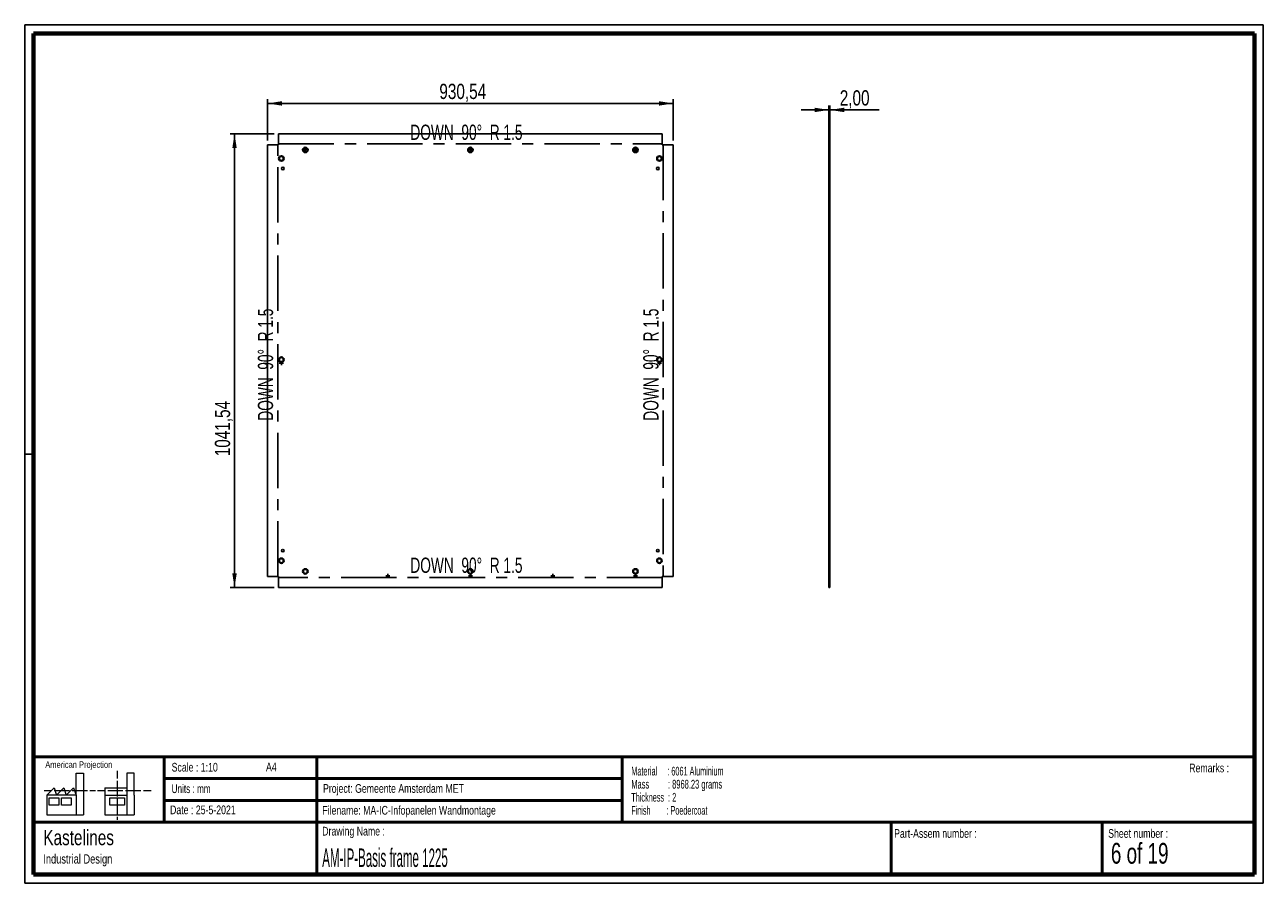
# Paper-space layout 'Sheet7' of a CAD drawing. Header units: millimetres. Extents: x 7 to 291, y 7 to 204.
import ezdxf

# ---------------------------------------------------------------- set-up
doc = ezdxf.new("R2010")
doc.units = ezdxf.units.MM
doc.linetypes.add('CENTERX2', pattern=[20.32, 12.7, -2.54, 2.54, -2.54])
for name, color, linetype in [('BORDERS', 7, 'Continuous'), ('DRAWING', 7, 'Continuous'), ('TEXT_SHEET_FORMAT', 7, 'Continuous')]:
    doc.layers.add(name, color=color, linetype=linetype)
doc.styles.add('SLDTEXTSTYLE0', font='TXT', dxfattribs={"width": 0.7})
doc.styles.add('SLDTEXTSTYLE1', font='TXT', dxfattribs={"width": 0.75})
doc.styles.add('SLDTEXTSTYLE10', font='TXT', dxfattribs={"width": 0.56375})
doc.styles.add('SLDTEXTSTYLE11', font='TXT', dxfattribs={"width": 0.568654})
doc.styles.add('SLDTEXTSTYLE12', font='TXT', dxfattribs={"width": 0.671875})
doc.styles.add('SLDTEXTSTYLE2', font='TXT', dxfattribs={"width": 0.678571})
doc.styles.add('SLDTEXTSTYLE5', font='TXT', dxfattribs={"width": 0.605})
doc.styles.add('SLDTEXTSTYLE7', font='TXT', dxfattribs={"width": 0.467045})
doc.dimstyles.new('SLDDIMSTYLE2', dxfattribs={"dimtxt": 3.5, "dimasz": 3.302, "dimexe": 0, "dimexo": 0.0625, "dimgap": 0.875, "dimtad": 1, "dimlfac": 10, "dimrnd": 1e-09, "dimzin": 12, "dimdsep": 46, "dimtxsty": 'SLDTEXTSTYLE1', "dimsah": 1, "dimcen": 0.09, "dimadec": 0, "dimazin": 3, "dimtfac": 1, "dimtofl": 0, "dimtmove": 0, "dimatfit": 3, "dimfxl": 1, "dimfrac": 2, "dimtolj": 1, "dimtzin": 12, "dimarcsym": 0})
doc.dimstyles.new('SLDDIMSTYLE3', dxfattribs={"dimtxt": 3.5, "dimasz": 3.302, "dimexe": 0, "dimexo": 0.0625, "dimgap": 0.875, "dimtad": 1, "dimlfac": 10, "dimrnd": 1e-09, "dimzin": 12, "dimdsep": 46, "dimtxsty": 'SLDTEXTSTYLE1', "dimsah": 1, "dimcen": 0.09, "dimadec": 0, "dimazin": 3, "dimtfac": 1, "dimtmove": 0, "dimatfit": 0, "dimfxl": 1, "dimfrac": 2, "dimtolj": 1, "dimtzin": 12, "dimarcsym": 0})

# ---------------------------------------------------------------- blocks, each defined once
blk = doc.blocks.new('SW_NOTE_0_39')
at = {"layer": 'TEXT_SHEET_FORMAT', "color": 0, "char_height": 2, "attachment_point": 1}
for s, insert, style in [('Material     : 6061 Aluminium', (0, 2.58), 'SLDTEXTSTYLE5'), ('Mass         : 8968.23 grams', (0, -0.42), 'SLDTEXTSTYLE10'), ('Thickness  : 2', (0, -3.42), 'SLDTEXTSTYLE5'), ('Finish        : Poedercoat', (0, -6.42), 'SLDTEXTSTYLE11')]:
    blk.add_mtext(s, dxfattribs=dict(at, insert=insert, style=style))
blk = doc.blocks.new('SW_NOTE_0_40')
at = {"layer": 'DRAWING', "color": 0, "attachment_point": 1, "style": 'SLDTEXTSTYLE1'}
for s, insert, char_height in [('Kastelines', (0, 4.51), 3.5), ('Industrial Design', (0, -1.09), 2.1167)]:
    blk.add_mtext(s, dxfattribs=dict(at, insert=insert, char_height=char_height))
blk = doc.blocks.new('_D_24')
at = {"layer": 'DRAWING', "color": 7}
for p, q in [((62.23, 177.25), (62.23, 186.73)), ((62.23, 185.73), (155.28, 185.73)), ((155.28, 177.25), (155.28, 186.73))]:
    blk.add_line(p, q, dxfattribs=at)
for points in [[(62.23, 185.73), (65.53, 185.22), (65.53, 186.24)], [(155.28, 185.73), (151.98, 186.24), (151.98, 185.22)]]:
    blk.add_solid(points, dxfattribs=at)
at = {"layer": 'DRAWING', "color": 7, "insert": (101.64, 190.24), "char_height": 3.5, "attachment_point": 1, "style": 'SLDTEXTSTYLE1'}
blk.add_mtext('930,54', dxfattribs=at)
blk = doc.blocks.new('_D_25')
at = {"layer": 'DRAWING', "color": 7}
for p, q in [((63.76, 178.77), (53.67, 178.77)), ((54.67, 178.77), (54.67, 74.62)), ((63.76, 74.62), (53.67, 74.62))]:
    blk.add_line(p, q, dxfattribs=at)
for points in [[(54.67, 178.77), (54.16, 175.47), (55.18, 175.47)], [(54.67, 74.62), (55.18, 77.92), (54.16, 77.92)]]:
    blk.add_solid(points, dxfattribs=at)
at = {"layer": 'DRAWING', "color": 7, "insert": (50.16, 104.77), "char_height": 3.5, "attachment_point": 1, "rotation": 90, "style": 'SLDTEXTSTYLE1'}
blk.add_mtext('1041,54', dxfattribs=at)
blk = doc.blocks.new('SW_CENTERMARKSYMBOL_0')
at = {"layer": 'DRAWING', "color": 0}
for p, q in [((-0.25, 0), (-0.465, 0)), ((0, 0), (-0.25, 0)), ((0, 0.25), (0, 0.465)), ((0, 0), (0, 0.25)), ((0, 0), (0, -0.25)), ((0, 0), (0.25, 0)), ((0.25, 0), (0.465, 0)), ((0, -0.25), (0, -0.465))]:
    blk.add_line(p, q, dxfattribs=at)
blk = doc.blocks.new('SW_CENTERMARKSYMBOL_1')
at = {"layer": 'DRAWING', "color": 0}
for p, q in [((-0.25, 0), (-0.465, 0)), ((0, 0), (-0.25, 0)), ((0, 0.25), (0, 0.465)), ((0, 0), (0, 0.25)), ((0, 0), (0, -0.25)), ((0, 0), (0.25, 0)), ((0.25, 0), (0.465, 0)), ((0, -0.25), (0, -0.465))]:
    blk.add_line(p, q, dxfattribs=at)
blk = doc.blocks.new('SW_CENTERMARKSYMBOL_2')
at = {"layer": 'DRAWING', "color": 0}
for p, q in [((-0.25, 0), (-0.465, 0)), ((0, 0), (-0.25, 0)), ((0, 0.25), (0, 0.465)), ((0, 0), (0, 0.25)), ((0, 0), (0, -0.25)), ((0, 0), (0.25, 0)), ((0.25, 0), (0.465, 0)), ((0, -0.25), (0, -0.465))]:
    blk.add_line(p, q, dxfattribs=at)
blk = doc.blocks.new('SW_CENTERMARKSYMBOL_3')
at = {"layer": 'DRAWING', "color": 0}
for p, q in [((-0.25, 0), (-0.465, 0)), ((0, 0), (-0.25, 0)), ((0, 0.25), (0, 0.465)), ((0, 0), (0, 0.25)), ((0, 0), (0, -0.25)), ((0, 0), (0.25, 0)), ((0.25, 0), (0.465, 0)), ((0, -0.25), (0, -0.465))]:
    blk.add_line(p, q, dxfattribs=at)
blk = doc.blocks.new('SW_CENTERMARKSYMBOL_4')
at = {"layer": 'DRAWING', "color": 0}
for p, q in [((-0.25, 0), (-0.465, 0)), ((0, 0), (-0.25, 0)), ((0, 0.25), (0, 0.465)), ((0, 0), (0, 0.25)), ((0, 0), (0, -0.25)), ((0, 0), (0.25, 0)), ((0.25, 0), (0.465, 0)), ((0, -0.25), (0, -0.465))]:
    blk.add_line(p, q, dxfattribs=at)
blk = doc.blocks.new('SW_CENTERMARKSYMBOL_5')
at = {"layer": 'DRAWING', "color": 0}
for p, q in [((-0.25, 0), (-0.465, 0)), ((0, 0), (-0.25, 0)), ((0, 0.25), (0, 0.465)), ((0, 0), (0, 0.25)), ((0, 0), (0, -0.25)), ((0, 0), (0.25, 0)), ((0.25, 0), (0.465, 0)), ((0, -0.25), (0, -0.465))]:
    blk.add_line(p, q, dxfattribs=at)
blk = doc.blocks.new('SW_CENTERMARKSYMBOL_6')
at = {"layer": 'DRAWING', "color": 0}
for p, q in [((-0.25, 0), (-0.465, 0)), ((0, 0), (-0.25, 0)), ((0, 0.25), (0, 0.465)), ((0, 0), (0, 0.25)), ((0, 0), (0, -0.25)), ((0, 0), (0.25, 0)), ((0.25, 0), (0.465, 0)), ((0, -0.25), (0, -0.465))]:
    blk.add_line(p, q, dxfattribs=at)
blk = doc.blocks.new('SW_CENTERMARKSYMBOL_7')
at = {"layer": 'DRAWING', "color": 0}
for p, q in [((-0.25, 0), (-0.465, 0)), ((0, 0), (-0.25, 0)), ((0, 0.25), (0, 0.465)), ((0, 0), (0, 0.25)), ((0, 0), (0, -0.25)), ((0, 0), (0.25, 0)), ((0.25, 0), (0.465, 0)), ((0, -0.25), (0, -0.465))]:
    blk.add_line(p, q, dxfattribs=at)
blk = doc.blocks.new('SW_CENTERMARKSYMBOL_8')
at = {"layer": 'DRAWING', "color": 0}
for p, q in [((-0.25, 0), (-0.465, 0)), ((0, 0), (-0.25, 0)), ((0, 0.25), (0, 0.465)), ((0, 0), (0, 0.25)), ((0, 0), (0, -0.25)), ((0, 0), (0.25, 0)), ((0.25, 0), (0.465, 0)), ((0, -0.25), (0, -0.465))]:
    blk.add_line(p, q, dxfattribs=at)
blk = doc.blocks.new('_D_26')
at = {"layer": 'DRAWING', "color": 7}
for p, q in [((190.98, 177.25), (190.98, 185.24)), ((191.18, 177.25), (191.18, 185.24)), ((190.98, 184.24), (184.63, 184.24)), ((191.18, 184.24), (190.98, 184.24)), ((191.18, 184.24), (202.51, 184.24))]:
    blk.add_line(p, q, dxfattribs=at)
for points in [[(190.98, 184.24), (187.68, 184.75), (187.68, 183.73)], [(191.18, 184.24), (194.48, 183.73), (194.48, 184.75)]]:
    blk.add_solid(points, dxfattribs=at)
at = {"layer": 'DRAWING', "color": 7, "insert": (193.46, 188.75), "char_height": 3.5, "attachment_point": 1, "style": 'SLDTEXTSTYLE1'}
blk.add_mtext('2,00', dxfattribs=at)

psp = doc.layouts.new('Sheet7')

# ---------------------------------------------------------------- linework, layer by layer
at = {"color": 7, "linetype": 'Continuous', "lineweight": 25}
for p, q in [((62.2296, 176.2464), (62.2296, 77.1464)), ((64.7566, 176.2464), (62.2296, 176.2464)), ((64.7566, 178.7734), (64.7566, 176.2464)), ((64.7566, 178.7734), (152.7566, 178.7734)), ((152.7566, 176.2464), (152.7566, 178.7734)), ((155.2836, 176.2464), (152.7566, 176.2464)), ((155.2836, 176.2464), (155.2836, 77.1464)), ((190.9816, 178.7734), (191.1816, 178.7734)), ((190.9816, 176.2464), (190.9816, 178.7734)), ((191.1816, 176.2464), (190.9816, 176.2464)), ((190.9816, 176.2464), (190.9816, 77.1464)), ((191.1816, 176.2464), (191.1816, 178.7734)), ((191.1816, 176.2464), (191.1816, 77.1464)), ((62.2296, 77.1464), (64.7566, 77.1464)), ((64.7566, 77.1464), (64.7566, 74.6194)), ((152.7566, 77.1464), (155.2836, 77.1464)), ((152.7566, 74.6194), (152.7566, 77.1464)), ((191.1816, 77.1464), (190.9816, 77.1464)), ((190.9816, 74.6194), (190.9816, 77.1464)), ((191.1816, 74.6194), (191.1816, 77.1464)), ((64.7566, 74.6194), (152.7566, 74.6194)), ((190.9816, 74.6194), (191.1816, 74.6194))]:
    psp.add_line(p, q, dxfattribs=at)
at = {"color": 7, "linetype": 'CENTERX2'}
for p, q in [((64.5681, 77.1464), (64.5681, 176.2464)), ((64.7566, 176.4349), (152.7566, 176.4349)), ((152.9451, 176.2464), (152.9451, 77.1464)), ((152.7566, 76.9579), (64.7566, 76.9579))]:
    psp.add_line(p, q, dxfattribs=at)
at = {"color": 7, "linetype": 'Continuous', "lineweight": 25}
for centre, radius in [((65.4066, 173.0964), 0.615), ((65.4066, 173.0964), 0.455), ((70.9066, 175.0464), 0.615), ((70.9066, 175.0464), 0.455), ((108.7566, 175.0464), 0.615), ((108.7566, 175.0464), 0.455), ((146.6066, 175.0464), 0.615), ((146.6066, 175.0464), 0.455), ((152.1066, 173.0964), 0.615), ((152.1066, 173.0964), 0.455), ((65.7566, 170.7964), 0.3), ((151.7566, 170.7964), 0.3), ((65.4066, 126.9464), 0.615), ((65.4066, 126.9464), 0.455), ((152.1066, 126.9464), 0.615), ((152.1066, 126.9464), 0.455), ((65.7566, 83.0964), 0.3), ((151.7566, 83.0964), 0.3), ((65.4066, 80.7964), 0.615), ((65.4066, 80.7964), 0.455), ((152.1066, 80.7964), 0.615), ((152.1066, 80.7964), 0.455), ((70.9066, 78.3464), 0.615), ((70.9066, 78.3464), 0.455), ((108.7566, 78.3464), 0.615), ((108.7566, 78.3464), 0.455), ((146.6066, 78.3464), 0.615), ((146.6066, 78.3464), 0.455)]:
    psp.add_circle(centre, radius, dxfattribs=at)
at = {"layer": 'BORDERS', "lineweight": 70}
for p, q in [((8.5696, 8.7839), (8.5696, 201.7839)), ((8.5696, 201.7839), (288.5696, 201.7839)), ((288.5696, 201.7839), (288.5696, 8.7839)), ((288.5696, 8.7839), (8.5696, 8.7839))]:
    psp.add_line(p, q, dxfattribs=at)
at = {"layer": 'BORDERS', "lineweight": 50}
for p, q in [((8.5696, 35.7839), (288.5696, 35.7839)), ((38.5696, 35.7839), (38.5696, 20.7839)), ((73.5696, 35.7839), (73.5696, 8.7839)), ((143.5696, 35.7839), (143.5696, 20.7839)), ((38.5696, 30.7839), (143.5696, 30.7839)), ((38.5696, 25.7839), (143.5696, 25.7839)), ((8.5696, 20.7839), (288.5696, 20.7839)), ((205.2225, 8.7839), (205.2225, 20.7839)), ((253.6509, 8.7839), (253.6509, 20.7839))]:
    psp.add_line(p, q, dxfattribs=at)
at = {"layer": 'TEXT_SHEET_FORMAT'}
for p, q in [((6.5696, 203.7839), (290.5696, 203.7839)), ((6.5696, 203.7839), (6.5696, 6.7839)), ((290.5696, 203.7839), (290.5696, 6.7839)), ((6.5696, 105.2839), (8.6215, 105.2839)), ((6.5696, 6.7839), (290.5696, 6.7839))]:
    psp.add_line(p, q, dxfattribs=at)
at = {"layer": 'TEXT_SHEET_FORMAT', "color": 7, "linetype": 'Continuous', "lineweight": 18}
for p, q in [((18.3208, 26.9711), (18.3208, 32.0361)), ((18.3208, 32.0361), (20.0027, 32.0361)), ((20.0027, 32.0361), (20.0027, 22.4704)), ((27.7328, 32.596), (27.7328, 30.8389)), ((31.6542, 32.0317), (29.9723, 32.0317)), ((29.9723, 32.0317), (29.9723, 22.466)), ((31.6542, 26.9668), (31.6542, 32.0317)), ((11.5933, 26.9711), (13.2752, 28.6594)), ((13.2752, 28.6594), (13.8375, 26.9711)), ((13.8375, 26.9711), (15.5194, 28.6594)), ((15.5194, 28.6594), (16.0814, 26.9711)), ((16.0814, 26.9711), (17.7632, 28.6594)), ((17.7632, 28.6594), (18.3208, 26.9711)), ((24.9266, 28.655), (24.9266, 26.9668)), ((24.9266, 28.655), (29.9723, 28.655)), ((27.7328, 30.2516), (27.7328, 28.4899)), ((27.7328, 28.4899), (27.7328, 26.7282)), ((10.9809, 28.0997), (12.736, 28.0997)), ((18.3208, 26.9711), (11.5933, 26.9711)), ((11.5933, 26.9711), (11.5933, 22.4704)), ((12.1556, 26.4115), (14.3995, 26.4115)), ((12.1556, 24.7231), (12.1556, 26.4115)), ((13.321, 28.0997), (15.076, 28.0997)), ((14.3995, 26.4115), (14.3995, 24.7231)), ((14.957, 26.4115), (17.2012, 26.4115)), ((14.957, 24.7231), (14.957, 26.4115)), ((15.076, 28.0997), (16.8309, 28.0997)), ((17.2012, 26.4115), (17.2012, 24.7231)), ((17.4159, 28.0997), (19.1711, 28.0997)), ((18.3208, 26.9711), (18.3208, 22.4704)), ((19.1711, 28.0997), (20.926, 28.0997)), ((21.511, 28.0997), (22.8089, 28.0997)), ((23.2447, 28.0953), (24.9952, 28.0953)), ((24.9266, 26.9668), (29.9723, 26.9668)), ((24.9266, 26.9668), (24.9266, 22.466)), ((25.5802, 28.0953), (27.3352, 28.0953)), ((26.0509, 26.4071), (29.4147, 26.4071)), ((26.0509, 24.7187), (26.0509, 26.4071)), ((27.3352, 28.0953), (29.0902, 28.0953)), ((27.7328, 26.1409), (27.7328, 24.3793)), ((29.4147, 26.4071), (29.4147, 24.7187)), ((29.6752, 28.0953), (31.4303, 28.0953)), ((31.4303, 28.0953), (33.1853, 28.0953)), ((31.6542, 26.9668), (31.6542, 22.466)), ((33.7703, 28.0953), (35.5252, 28.0953)), ((14.3995, 24.7231), (12.1556, 24.7231)), ((17.2012, 24.7231), (14.957, 24.7231)), ((29.4147, 24.7187), (26.0509, 24.7187)), ((27.7328, 24.3793), (27.7328, 22.6175)), ((11.5933, 22.4704), (18.3208, 22.4704)), ((18.3208, 22.4704), (20.0027, 22.4704)), ((24.9266, 22.466), (31.6542, 22.466)), ((27.7328, 22.0302), (27.7328, 21.342))]:
    psp.add_line(p, q, dxfattribs=at)

# ---------------------------------------------------------------- block references
at = {"layer": 'DRAWING', "color": 7}
for name, p in [('SW_CENTERMARKSYMBOL_8', (70.9066, 175.0964)), ('SW_CENTERMARKSYMBOL_3', (108.7566, 175.0964)), ('SW_CENTERMARKSYMBOL_0', (146.6066, 175.0964)), ('SW_CENTERMARKSYMBOL_2', (65.4066, 126.1464)), ('SW_CENTERMARKSYMBOL_1', (152.1066, 126.1464)), ('SW_CENTERMARKSYMBOL_7', (89.8316, 77.2964)), ('SW_CENTERMARKSYMBOL_6', (108.7566, 77.2964)), ('SW_CENTERMARKSYMBOL_5', (127.6816, 77.2964)), ('SW_CENTERMARKSYMBOL_4', (146.6066, 77.2964))]:
    psp.add_blockref(name, p, dxfattribs=at)
at = {"layer": 'DRAWING'}
psp.add_blockref('SW_NOTE_0_40', (10.8265, 14.511), dxfattribs=at)
at = {"layer": 'TEXT_SHEET_FORMAT', "color": 218}
psp.add_blockref('SW_NOTE_0_39', (145.6526, 30.9309), dxfattribs=at)

# ---------------------------------------------------------------- texts
at = {"color": 7, "linetype": 'Continuous', "lineweight": 0, "char_height": 3.5, "attachment_point": 2, "style": 'SLDTEXTSTYLE12'}
for insert in [(107.8463, 180.8627), (107.8463, 81.5058)]:
    psp.add_mtext('DOWN  90°  R 1.5', dxfattribs=dict(at, insert=insert))
at = {"color": 7, "linetype": 'Continuous', "lineweight": 0, "char_height": 3.5, "attachment_point": 2, "rotation": 90, "style": 'SLDTEXTSTYLE12'}
for insert in [(60.0202, 125.7862), (148.3972, 125.7862)]:
    psp.add_mtext('DOWN  90°  R 1.5', dxfattribs=dict(at, insert=insert))
at = {"layer": 'TEXT_SHEET_FORMAT', "attachment_point": 1}
for s, insert, char_height, style in [('American Projection', (11.2772, 34.7557), 1.5, 'SLDTEXTSTYLE1'), ('Scale : 1:10', (40.2454, 34.4082), 2, 'SLDTEXTSTYLE1'), ('A4', (61.8906, 34.4862), 2, 'SLDTEXTSTYLE1'), ('Remarks :', (273.5956, 34.2358), 2, 'SLDTEXTSTYLE1'), ('Units : mm', (40.2393, 29.4761), 2, 'SLDTEXTSTYLE0'), ('Project: Gemeente Amsterdam MET', (74.9564, 29.538), 2, 'SLDTEXTSTYLE1'), ('Date : 25-5-2021', (39.8865, 24.6218), 2, 'SLDTEXTSTYLE1'), ('Filename: MA-IC-Infopanelen Wandmontage', (74.7977, 24.5313), 2, 'SLDTEXTSTYLE1'), ('Drawing Name :', (74.7803, 19.7365), 2, 'SLDTEXTSTYLE1'), ('Part-Assem number :', (205.9266, 19.2104), 2, 'SLDTEXTSTYLE1'), ('Sheet number :', (255.0112, 19.2104), 2, 'SLDTEXTSTYLE1'), ('6 of 19', (255.6343, 16.0396), 4.7625, 'SLDTEXTSTYLE2')]:
    psp.add_mtext(s, dxfattribs=dict(at, insert=insert, char_height=char_height, style=style))
at = {"layer": 'TEXT_SHEET_FORMAT', "color": 218, "insert": (74.7803, 14.7617), "char_height": 4.233333, "attachment_point": 1, "style": 'SLDTEXTSTYLE7'}
psp.add_mtext('AM-IP-Basis frame 1225', dxfattribs=at)

# ---------------------------------------------------------------- dimensions: what is measured, and where the dimension line sits
at = {"layer": 'DRAWING', "color": 7}
for base, p1, p2, dimstyle, picture, middle in [((155.2836, 185.7329), (62.2296, 176.2464), (155.2836, 176.2464), 'SLDDIMSTYLE2', '_D_24', (108.7566, 185.7329)), ((190.9816, 184.2384), (191.1816, 176.2464), (190.9816, 176.2464), 'SLDDIMSTYLE3', '_D_26', (197.9838, 184.2384))]:
    dim = psp.add_linear_dim(base=base, p1=p1, p2=p2, dimstyle=dimstyle, dxfattribs=at)
    dim.commit()
    dim.dimension.update_dxf_attribs({"geometry": picture, "text_midpoint": middle, "dimtype": 160})
dim = psp.add_linear_dim(base=(54.6708, 74.6194), p1=(64.7566, 178.7734), p2=(64.7566, 74.6194), angle=90, dimstyle='SLDDIMSTYLE2', dxfattribs=at)
dim.commit()
dim.dimension.update_dxf_attribs({"geometry": '_D_25', "text_midpoint": (54.6708, 113.175), "dimtype": 160})

doc.saveas('drawing.dxf')
